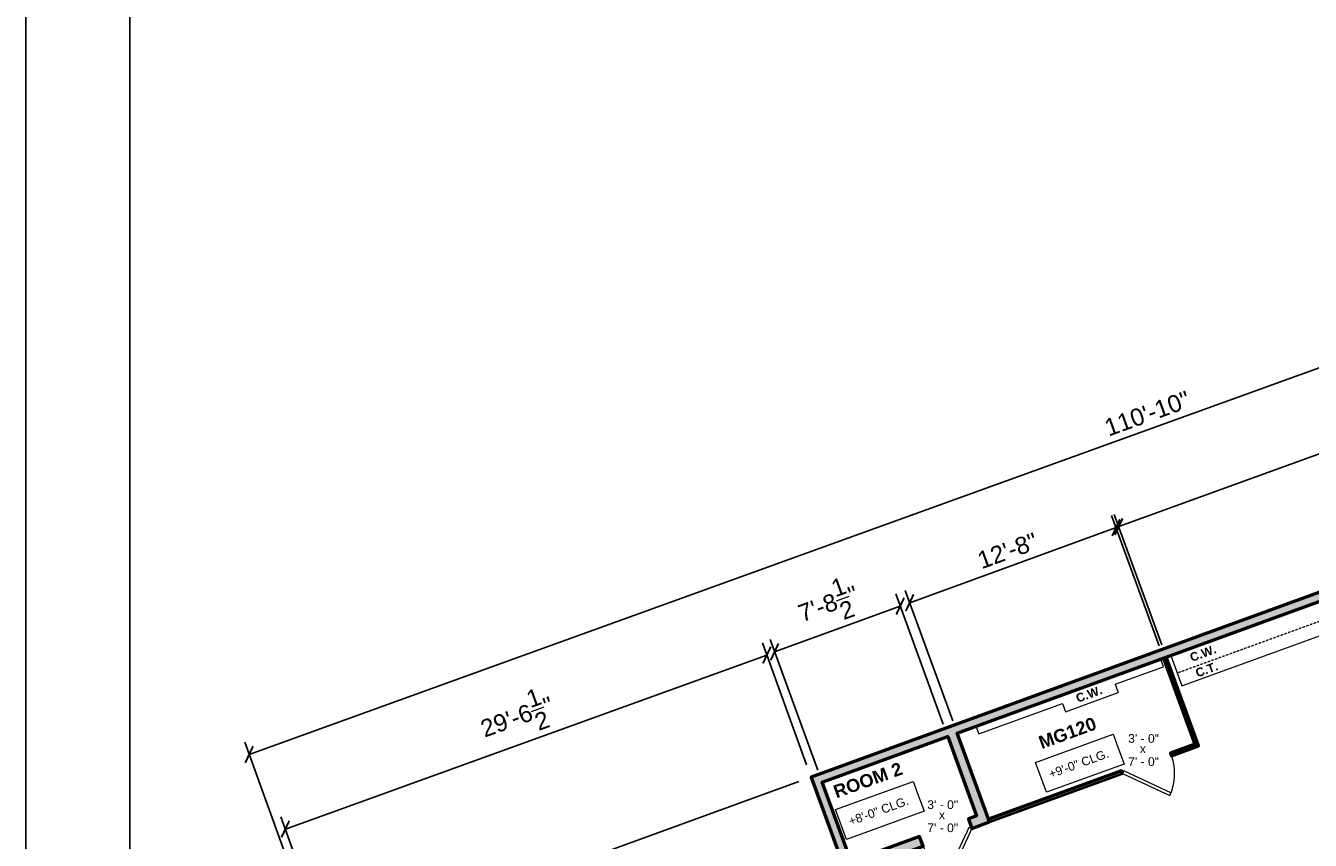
# Model space of a CAD drawing. Header units: inches. Extents: x -2078 to 109126, y -964 to 6385.
# Tile 57 of 137: x 7070 to 7959, y 4658 to 5222. Entities that reach past the tile are written whole.
import ezdxf

# ---------------------------------------------------------------- set-up
doc = ezdxf.new("R2010")
doc.units = ezdxf.units.IN
doc.header["$MEASUREMENT"] = 0
doc.linetypes.add('HIDDEN2', pattern=[0.1875, 0.125, -0.0625])
for name, color, linetype, lineweight in [('A-ANNO', 2, 'Continuous', 5), ('A-ANNO-DIMS', 1, 'Continuous', 9), ('A-CASE', 4, 'Continuous', 9), ('A-DOOR', 1, 'Continuous', 18), ('A-WALL', 3, 'Continuous', 40)]:
    doc.layers.add(name, color=color, linetype=linetype, lineweight=lineweight)
doc.layers.add('A-HATCH', color=9, linetype='Continuous')
doc.layers.add('A-TB', color=7, linetype='Continuous')
doc.styles.add('Arial_1', font='arial.ttf', dxfattribs={"height": 0.0625})
doc.styles.add('Arial_2', font='arial.ttf', dxfattribs={"height": 3})
doc.styles.add('Arial_B', font='arialbd.ttf', dxfattribs={"height": 4.5})
doc.styles.add('Arial_B_1', font='arialbd.ttf', dxfattribs={"height": 3})
doc.styles.add('Jay Cad', font='arial.ttf', dxfattribs={"height": 0.125})
doc.dimstyles.new('Jay Cad - DIMS', dxfattribs={"dimtxt": 0.125, "dimasz": 0.09375, "dimexe": 0.09375, "dimexo": 0.09375, "dimgap": 0.046875, "dimtad": 1, "dimdec": 1, "dimzin": 0, "dimdsep": 46, "dimlunit": 4, "dimtxsty": 'Jay Cad', "dimblk": 'ARCHTICK', "dimcen": 0.09, "dimclrd": 1, "dimclre": 1, "dimclrt": 256, "dimadec": 0, "dimazin": 0, "dimtfac": 1, "dimtdec": 1, "dimtofl": 0, "dimtmove": 1, "dimatfit": 3, "dimfxl": 1, "dimtolj": 1, "dimtzin": 0, "dimarcsym": 0})

# ---------------------------------------------------------------- blocks, each defined once
blk = doc.blocks.new('JC_DOOR_SINGLE PANEL - SINGLE DOOR-1491117-Munger Science Center _ Ahmanson Lecture Hall-1st Floor')
at = {"layer": 'A-DOOR', "lineweight": 20}
for p, q in [((-8.87, -27.54), (16.59, -2.09)), ((18, -3.5), (-7.46, -28.96)), ((16.59, -2.09), (18, -3.5)), ((-7.46, -28.96), (-8.87, -27.54))]:
    blk.add_line(p, q, dxfattribs=at)
at = {"layer": 'A-DOOR', "lineweight": 9}
blk.add_arc((18, -3.5), 36, 180, 225, dxfattribs=at)
blk = doc.blocks.new('JC_DOOR_SINGLE PANEL - SINGLE DOOR-1513786-Munger Science Center _ Ahmanson Lecture Hall-1st Floor')
at = {"layer": 'A-DOOR', "lineweight": 20}
for p, q in [((-7.46, 26.46), (-8.87, 25.04)), ((-8.87, 25.04), (16.59, -0.41)), ((18, 1), (-7.46, 26.46)), ((16.59, -0.41), (18, 1))]:
    blk.add_line(p, q, dxfattribs=at)
at = {"layer": 'A-DOOR', "lineweight": 9}
blk.add_arc((18, 1), 36, 135, 180, dxfattribs=at)
blk = doc.blocks.new('JC- existing door Tag_quad - JC- existing door Tag_quad-839775-Munger Science Center _ Ahmanson Lecture Hall-1st Floor')
at = {"layer": 'A-ANNO', "insert": (-0.0234, 0.0378), "char_height": 0.0625, "width": 0.0505, "attachment_point": 1, "style": 'Arial_1', "bg_fill": 3, "box_fill_scale": 1.25, "bg_fill_color": 256, "bg_fill_true_color": 13158600, "bg_fill_transparency": 0}
blk.add_mtext('x', dxfattribs=at)
blk = doc.blocks.new('_ArchTick')
at = {"color": 0, "linetype": 'ByBlock', "const_width": 0.15}
blk.add_lwpolyline([(-0.5, -0.5), (0.5, 0.5)], dxfattribs=at)
blk = doc.blocks.new('*D3279')
at = {"layer": 'A-ANNO-DIMS', "color": 1, "lineweight": -2, "transparency": 16777216}
for p, q in [((7604.99, 4698.66), (7189.57, 4547.46)), ((7198.03, 4550.54), (7221.62, 4485.7)), ((7289.78, 4510.51), (7213.17, 4482.62))]:
    blk.add_line(p, q, dxfattribs=at)
at = {"layer": 'Defpoints', "color": 0, "transparency": 16777216}
for p in [(7613.45, 4701.74), (7298.24, 4513.59), (7221.62, 4485.7)]:
    blk.add_point(p, dxfattribs=at)
at = {"layer": 'A-ANNO-DIMS', "color": 1, "lineweight": -2, "transparency": 16777216, "xscale": 9, "yscale": 9, "zscale": 9}
for p, rotation in [((7198.03, 4550.54), 110.0000000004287), ((7221.62, 4485.7), 290.0000000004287)]:
    blk.add_blockref('_ArchTick', p, dxfattribs=dict(at, rotation=rotation))
at = {"layer": 'A-ANNO-DIMS', "color": 2, "transparency": 16777216, "insert": (7219.81, 4521.76), "char_height": 12, "width": 0.8017, "attachment_point": 5, "rotation": 290, "style": 'Jay Cad'}
blk.add_mtext('\\A1;5\'-9"', dxfattribs=at)
blk = doc.blocks.new('*D3283')
at = {"layer": 'A-ANNO-DIMS', "color": 1, "lineweight": -2, "transparency": 16777216}
for p, q in [((7604.99, 4698.66), (7164.97, 4538.51)), ((7173.43, 4541.59), (7479.2, 3701.48)), ((8250.46, 3982.2), (7470.74, 3698.41))]:
    blk.add_line(p, q, dxfattribs=at)
at = {"layer": 'Defpoints', "color": 0, "transparency": 16777216}
for p in [(7613.45, 4701.74), (8258.92, 3985.28), (7479.2, 3701.48)]:
    blk.add_point(p, dxfattribs=at)
at = {"layer": 'A-ANNO-DIMS', "color": 1, "lineweight": -2, "transparency": 16777216, "xscale": 9, "yscale": 9, "zscale": 9}
for p, rotation in [((7173.43, 4541.59), 110.0000000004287), ((7479.2, 3701.48), 290.0000000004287)]:
    blk.add_blockref('_ArchTick', p, dxfattribs=dict(at, rotation=rotation))
at = {"layer": 'A-ANNO-DIMS', "color": 2, "transparency": 16777216, "insert": (7336.3, 4125.17), "char_height": 12, "width": 0.9747, "attachment_point": 5, "rotation": 290, "style": 'Jay Cad'}
blk.add_mtext('\\A1;74\'-6"', dxfattribs=at)
blk = doc.blocks.new('*D3303')
at = {"layer": 'A-ANNO-DIMS', "color": 1, "lineweight": -2, "transparency": 16777216}
for p, q in [((7704.98, 4738.25), (7672.1, 4828.58)), ((7675.18, 4820.12), (7588.26, 4788.49)), ((7618.06, 4706.61), (7585.18, 4796.94))]:
    blk.add_line(p, q, dxfattribs=at)
at = {"layer": 'Defpoints', "color": 0, "transparency": 16777216}
for p in [(7588.26, 4788.49), (7708.06, 4729.79), (7621.14, 4698.16)]:
    blk.add_point(p, dxfattribs=at)
at = {"layer": 'A-ANNO-DIMS', "color": 1, "lineweight": -2, "transparency": 16777216, "xscale": 9, "yscale": 9, "zscale": 9}
for p, rotation in [((7675.18, 4820.12), 20.00000000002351), ((7588.26, 4788.49), 200.0000000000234)]:
    blk.add_blockref('_ArchTick', p, dxfattribs=dict(at, rotation=rotation))
at = {"layer": 'A-ANNO-DIMS', "color": 2, "transparency": 16777216, "insert": (7625.34, 4821.83), "char_height": 12, "width": 1.3244, "attachment_point": 5, "rotation": 20, "style": 'Jay Cad'}
blk.add_mtext('\\A1;7\'-8{\\H1x;\\S1/2;}"', dxfattribs=at)
blk = doc.blocks.new('*D3304')
at = {"layer": 'A-ANNO-DIMS', "color": 1, "lineweight": -2, "transparency": 16777216}
for p, q in [((7854.39, 4792.63), (7821.51, 4882.96)), ((7824.59, 4874.5), (7681.76, 4822.52)), ((7711.56, 4740.64), (7678.68, 4830.97))]:
    blk.add_line(p, q, dxfattribs=at)
at = {"layer": 'Defpoints', "color": 0, "transparency": 16777216}
for p in [(7681.76, 4822.52), (7857.47, 4784.17), (7714.64, 4732.19)]:
    blk.add_point(p, dxfattribs=at)
at = {"layer": 'A-ANNO-DIMS', "color": 1, "lineweight": -2, "transparency": 16777216, "xscale": 9, "yscale": 9, "zscale": 9}
for p, rotation in [((7824.59, 4874.5), 20.00000000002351), ((7681.76, 4822.52), 200.0000000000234)]:
    blk.add_blockref('_ArchTick', p, dxfattribs=dict(at, rotation=rotation))
at = {"layer": 'A-ANNO-DIMS', "color": 2, "transparency": 16777216, "insert": (7749.54, 4858.5), "char_height": 12, "width": 0.9747, "attachment_point": 5, "rotation": 20, "style": 'Jay Cad'}
blk.add_mtext('\\A1;12\'-8"', dxfattribs=at)
blk = doc.blocks.new('*D3305')
at = {"layer": 'A-ANNO-DIMS', "color": 1, "lineweight": -2, "transparency": 16777216}
for p, q in [((8523.45, 5036.15), (8490.57, 5126.48)), ((8493.65, 5118.02), (7826.47, 4875.19)), ((7856.27, 4793.31), (7823.39, 4883.65))]:
    blk.add_line(p, q, dxfattribs=at)
at = {"layer": 'Defpoints', "color": 0, "transparency": 16777216}
for p in [(8526.53, 5027.69), (7826.47, 4875.19), (7859.35, 4784.86)]:
    blk.add_point(p, dxfattribs=at)
at = {"layer": 'A-ANNO-DIMS', "color": 1, "lineweight": -2, "transparency": 16777216, "xscale": 9, "yscale": 9, "zscale": 9}
for p, rotation in [((8493.65, 5118.02), 20.00000000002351), ((7826.47, 4875.19), 200.0000000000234)]:
    blk.add_blockref('_ArchTick', p, dxfattribs=dict(at, rotation=rotation))
at = {"layer": 'A-ANNO-DIMS', "color": 2, "transparency": 16777216, "insert": (8156.43, 5006.59), "char_height": 12, "width": 0.9747, "attachment_point": 5, "rotation": 20, "style": 'Jay Cad'}
blk.add_mtext('\\A1;59\'-2"', dxfattribs=at)
blk = doc.blocks.new('*D3306')
at = {"layer": 'A-ANNO-DIMS', "color": 1, "lineweight": -2, "transparency": 16777216}
for p, q in [((7610.38, 4710.2), (7579.82, 4794.69)), ((7582.88, 4786.23), (7249.61, 4665.67)), ((7302.86, 4518.46), (7246.55, 4674.13))]:
    blk.add_line(p, q, dxfattribs=at)
at = {"layer": 'Defpoints', "color": 0, "transparency": 16777216}
for p in [(7613.45, 4701.74), (7249.61, 4665.67), (7305.92, 4510)]:
    blk.add_point(p, dxfattribs=at)
at = {"layer": 'A-ANNO-DIMS', "color": 1, "lineweight": -2, "transparency": 16777216, "xscale": 9, "yscale": 9, "zscale": 9}
for p, rotation in [((7582.88, 4786.23), 19.8872031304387), ((7249.61, 4665.67), 199.8872031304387)]:
    blk.add_blockref('_ArchTick', p, dxfattribs=dict(at, rotation=rotation))
at = {"layer": 'A-ANNO-DIMS', "color": 2, "transparency": 16777216, "insert": (7409.9, 4743.49), "char_height": 12, "width": 1.6705, "attachment_point": 5, "rotation": 19.8872, "style": 'Jay Cad'}
blk.add_mtext('\\A1;29\'-6{\\H1x;\\S1/2;}"', dxfattribs=at)
blk = doc.blocks.new('*D3307')
at = {"layer": 'A-ANNO-DIMS', "color": 1, "lineweight": -2, "transparency": 16777216}
for p, q in [((8523.47, 5036.16), (8472.09, 5178.19)), ((7224.54, 4717.33), (8475.15, 5169.72)), ((7295.18, 4522.05), (7221.48, 4725.79))]:
    blk.add_line(p, q, dxfattribs=at)
at = {"layer": 'Defpoints', "color": 0, "transparency": 16777216}
for p in [(8475.15, 5169.72), (8526.53, 5027.69), (7298.24, 4513.59)]:
    blk.add_point(p, dxfattribs=at)
at = {"layer": 'A-ANNO-DIMS', "color": 1, "lineweight": -2, "transparency": 16777216, "xscale": 9, "yscale": 9, "zscale": 9}
for p, rotation in [((8475.15, 5169.72), 19.8872031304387), ((7224.54, 4717.33), 199.8872031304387)]:
    blk.add_blockref('_ArchTick', p, dxfattribs=dict(at, rotation=rotation))
at = {"layer": 'A-ANNO-DIMS', "color": 2, "transparency": 16777216, "insert": (7846.23, 4953.52), "char_height": 12, "width": 2.0166, "attachment_point": 5, "rotation": 19.8872, "style": 'Jay Cad'}
blk.add_mtext('\\A1;110\'-10"', dxfattribs=at)
blk = doc.blocks.new('JC_TB_48x36 - JC_TB_3624-1264225-Floor Plans')
at = {"layer": 'A-TB'}
for p, q in [((-0.0031, 24.0125), (-0.0031, -11.9875)), ((0.7469, 23.5125), (0.7469, -11.4875))]:
    blk.add_line(p, q, dxfattribs=at)

msp = doc.modelspace()

# ---------------------------------------------------------------- linework, layer by layer
at = {"layer": 'A-CASE', "linetype": 'HIDDEN2'}
msp.add_line((8228.74, 4905.403), (7866.979, 4773.732), dxfattribs=at)
at = {"layer": 'A-CASE'}
for p, q in [((7870.199, 4764.886), (8231.96, 4896.556)), ((7862.51, 4786.009), (7870.199, 4764.886)), ((7823.897, 4765.964), (7857.491, 4778.192)), ((7857.491, 4778.192), (7855.566, 4783.481)), ((7823.897, 4765.964), (7825.969, 4760.27)), ((7789.519, 4747.003), (7825.969, 4760.27)), ((7729.545, 4731.679), (7787.429, 4752.747)), ((7787.429, 4752.747), (7789.519, 4747.003)), ((7727.638, 4736.919), (7729.545, 4731.679))]:
    msp.add_line(p, q, dxfattribs=at)

# ---------------------------------------------------------------- texts
at = {"layer": 'A-ANNO', "attachment_point": 1, "rotation": 20}
for s, insert, char_height, width, style in [('C.W.', (7874.979, 4787.104), 6, 23.634, 'Arial_B'), ('C.T.', (7878.89, 4776.358), 6, 19.998, 'Arial_B'), ('C.W.', (7796.082, 4758.848), 6, 23.634, 'Arial_B'), ('MG120', (7770.054, 4729.494), 9, 69.084, 'Arial_B_1'), ('ROOM 2', (7627.977, 4695.378), 9, 61.206, 'Arial_B_1')]:
    msp.add_mtext(s, dxfattribs=dict(at, insert=insert, char_height=char_height, width=width, style=style))
at = {"layer": 'A-ANNO', "char_height": 6, "width": 26.967, "attachment_point": 1, "style": 'Arial_2', "bg_fill": 3, "box_fill_scale": 1.25, "bg_fill_color": 256, "bg_fill_true_color": 13158600, "bg_fill_transparency": 0}
for s, insert in [('3\' - 0"', (7832.968, 4731.456)), ('7\' - 0"', (7832.968, 4715.434)), ('3\' - 0"', (7693.917, 4685.596)), ('7\' - 0"', (7693.917, 4669.573))]:
    msp.add_mtext(s, dxfattribs=dict(at, insert=insert))

# ---------------------------------------------------------------- dimensions: what is measured, and where the dimension line sits
at = {"layer": 'A-ANNO-DIMS'}
for base, p1, p2, angle, picture, middle in [((7826.47, 4875.188), (8526.53, 5027.692), (7859.348, 4784.858), 20, '*D3305', (8156.427, 5006.591)), ((7588.258, 4788.486), (7708.058, 4729.792), (7621.136, 4698.156), 20, '*D3303', (7625.34, 4821.831)), ((7249.609, 4665.667), (7613.446, 4701.742), (7305.921, 4509.999), 19.887203, '*D3306', (7409.902, 4743.486)), ((7221.625, 4485.702), (7613.446, 4701.742), (7298.242, 4513.589), 290, '*D3279', (7219.811, 4521.756))]:
    dim = msp.add_linear_dim(base=base, p1=p1, p2=p2, angle=angle, dimstyle='Jay Cad - DIMS', override={"dimclrt": 2}, dxfattribs=at)
    dim.commit()
    dim.dimension.update_dxf_attribs({"geometry": picture, "text_midpoint": middle})

# ---------------------------------------------------------------- next in the draw order: block references
at = {"layer": 'A-DOOR'}
for name, p, rotation in [('JC_DOOR_SINGLE PANEL - SINGLE DOOR-1513786-Munger Science Center _ Ahmanson Lecture Hall-1st Floor', (7845.7, 4711.251), 200), ('JC_DOOR_SINGLE PANEL - SINGLE DOOR-1491117-Munger Science Center _ Ahmanson Lecture Hall-1st Floor', (7706.71, 4663.323), 19.99999999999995)]:
    msp.add_blockref(name, p, dxfattribs=dict(at, rotation=rotation))

# ---------------------------------------------------------------- next in the draw order: texts
at = {"layer": 'A-ANNO', "char_height": 6, "width": 54.54, "attachment_point": 1, "rotation": 20, "style": 'Arial_2', "bg_fill": 3, "box_fill_scale": 1.25, "bg_fill_color": 256, "bg_fill_true_color": 13158600, "bg_fill_transparency": 0}
for s, insert in [('+9\'-0" CLG.', (7777.27, 4706.415)), ('+8\'-0" CLG.', (7638.767, 4673.677))]:
    msp.add_mtext(s, dxfattribs=dict(at, insert=insert))

# ---------------------------------------------------------------- next in the draw order: dimensions: what is measured, and where the dimension line sits
at = {"layer": 'A-ANNO-DIMS'}
dim = msp.add_linear_dim(base=(7681.758, 4822.517), p1=(7857.469, 4784.174), p2=(7714.635, 4732.187), angle=20, dimstyle='Jay Cad - DIMS', override={"dimclrt": 2}, dxfattribs=at)
dim.commit()
dim.dimension.update_dxf_attribs({"geometry": '*D3304', "text_midpoint": (7749.54, 4858.496)})

# ---------------------------------------------------------------- next in the draw order: hatches: boundary and pattern name
at = {"layer": 'A-HATCH'}
h = msp.add_hatch(color=256, dxfattribs=at)
h.dxf.hatch_style = 1
h.paths.add_polyline_path([(7442.991, 4443.066), (7810.847, 4519.174), (7832.61, 4527.095), (7823.924, 4549.725), (7859.83, 4562.794), (7868.12, 4540.019), (7892.552, 4548.912), (7890.158, 4555.49), (7872.303, 4548.991), (7863.753, 4572.483), (7857.175, 4570.089), (7857.778, 4568.432), (7816.134, 4553.274), (7824.462, 4531.578), (7808.931, 4525.925), (7476.345, 4457.115), (7475.837, 4458.511), (7848.428, 4594.123), (7848.967, 4592.642), (7855.544, 4595.036), (7852.269, 4604.035), (7678.423, 4540.76), (7658.154, 4596.449), (7648.757, 4593.029), (7656.731, 4571.122), (7599.879, 4550.43), (7594.228, 4565.956), (7455.154, 4515.337), (7457.206, 4509.699), (7469.086, 4477.058), (7478.721, 4467.726), (7473.212, 4465.721), (7466.659, 4463.335), (7411.157, 4443.134), (7398.6, 4439.096), (7411.056, 4404.872), (7436.487, 4414.128), (7437.341, 4409.241), (7438.216, 4404.358), (7449.009, 4406.49), (7445.851, 4424.754)], flags=17)
h.paths.add_polyline_path([(7305.921, 4509.999), (7635.338, 4629.897), (7636.444, 4626.858), (7645.841, 4630.278), (7643.538, 4636.606), (7690.993, 4653.878), (7688.599, 4660.456), (7641.144, 4643.184), (7621.136, 4698.156), (7708.058, 4729.792), (7728.066, 4674.82), (7722.428, 4672.768), (7724.822, 4666.19), (7737.038, 4670.637), (7714.635, 4732.187), (8526.53, 5027.692), (9158.058, 5027.692), (9158.058, 5014.692), (9166.058, 5014.692), (9166.058, 5027.692), (10710.058, 5027.692), (10710.058, 4967.192), (10718.058, 4967.192), (10718.058, 4990.417), (10787.566, 4990.417), (10787.566, 4977.605), (10953.618, 4977.605), (10953.618, 4983.605), (10793.566, 4983.605), (10793.566, 4996.417), (10718.058, 4996.417), (10718.058, 5042.692), (8550.199, 5042.692), (7613.446, 4701.742), (7637.045, 4636.903), (7298.242, 4513.589), (7442.023, 4116.122), (7430.522, 4111.961), (7430.522, 3959.561), (7442.522, 3959.561), (7442.522, 4109.922), (7449.706, 4112.521)])
h.paths.add_polyline_path([(7455.986, 4371.173), (7445.194, 4369.041, 0.0691577), (7553.668, 4070.742), (7563.309, 4076.04, -0.0690822)], flags=17)
h.paths.add_polyline_path([(7589.831, 4028.68), (7580.647, 4044.49), (7571.005, 4039.192), (7573.37, 4035.064), (7575.752, 4030.945), (7550.14, 4021.623), (7562.639, 3987.281), (7652.949, 4020.151), (7651.19, 4024.983), (7693.927, 4047.907), (7698.054, 4036.567), (7855.922, 4094.027), (7850.282, 4109.525), (7893.018, 4132.449), (7901.028, 4110.444), (7991.238, 4143.278), (7972.966, 4193.48), (7978.369, 4195.446), (7974.265, 4206.723), (7931.078, 4191.004), (7599.267, 4013.018)], flags=17)
h.paths.add_polyline_path([(7962.832, 4604.342), (7960.438, 4610.919), (7936.006, 4602.027), (7925.745, 4630.218), (7910.71, 4624.745), (7930.564, 4570.196), (7923.986, 4567.802), (7926.381, 4561.224), (7932.958, 4563.619), (8052.495, 4235.196), (8041.923, 4231.348), (8046.027, 4220.072), (8051.9, 4222.21), (8119.518, 4036.432), (8139.251, 4043.615), (8054.516, 4276.423), (8083.646, 4287.026), (8081.594, 4292.664), (8052.464, 4282.062), (7938.4, 4595.449)], flags=17)
h.paths.add_polyline_path([(8154.984, 4000.389), (8135.251, 3993.206), (8144.058, 3969.009), (8186.344, 3984.4), (8183.608, 3991.918), (8161.055, 3983.709)], flags=17)
h.paths.add_polyline_path([(8250.711, 4007.832), (8235.676, 4002.36), (8232.942, 4009.874), (8223.075, 4006.282), (8225.811, 3998.765), (8228.16, 3999.62), (8236.189, 3977.562), (8258.741, 3985.77)], flags=17)
h.paths.add_polyline_path([(8453.557, 4082.059), (8456.846, 4083.256), (8454.11, 4090.774), (8443.304, 4086.841), (8446.168, 4078.972), (8431.132, 4073.5), (8439.302, 4051.054, 0.0010681), (8439.906, 4051.709), (8461.715, 4059.647)], flags=17)
h.paths.add_polyline_path([(8507.849, 4153.642), (8634.189, 4199.626), (8601.965, 4288.161), (8647.588, 4304.767), (8640.677, 4323.755), (8642.557, 4324.439), (8639.479, 4332.896), (8637.599, 4332.212), (8564.749, 4532.366), (8556.292, 4529.288), (8565.013, 4505.326), (8549.978, 4499.854), (8551.688, 4495.155), (8566.723, 4500.628), (8631.194, 4323.496), (8480.843, 4268.772), (8429.359, 4410.223), (8425.601, 4408.855), (8391.408, 4502.797), (8484.908, 4536.828), (8506.113, 4478.567), (8509.872, 4479.935), (8485.246, 4547.593), (8542.098, 4568.286), (8543.979, 4563.117), (8552.436, 4566.195), (8546.28, 4583.11), (8537.823, 4580.032), (8539.704, 4574.863), (8482.894, 4554.186), (8458.097, 4622.314), (8454.338, 4620.946), (8475.715, 4562.215), (8382.174, 4528.169), (8347.288, 4624.018), (8405.549, 4645.223), (8402.222, 4654.364), (8395.644, 4651.97), (8396.577, 4649.407), (8344.894, 4630.595), (8330.529, 4670.063), (8382.212, 4688.874), (8383.331, 4685.799), (8389.909, 4688.193), (8372.715, 4735.433), (8468.564, 4770.319), (8515.152, 4642.32), (8500.018, 4636.811), (8501.728, 4632.113), (8516.862, 4637.621), (8525.51, 4613.861), (8533.967, 4616.939), (8462.454, 4813.42), (8455.876, 4811.026), (8467.365, 4779.461), (8363.059, 4741.496), (8379.818, 4695.452), (8320.617, 4673.904), (8261.106, 4837.411), (8424.612, 4896.922), (8443.563, 4844.855), (8450.141, 4847.249), (8443.985, 4864.163), (8441.166, 4863.137), (8428.371, 4898.29), (8434.009, 4900.342), (8431.615, 4906.92), (8253.073, 4841.937), (8293.089, 4731.995), (8286.511, 4729.6), (8288.905, 4723.023), (8293.604, 4724.733), (8407.667, 4411.345), (8401.09, 4408.951), (8403.142, 4403.313), (8409.72, 4405.707), (8516.13, 4113.347), (8493.577, 4105.139), (8496.313, 4097.621), (8524.504, 4107.882)], flags=17)
h.paths.add_polyline_path([(8255.076, 4710.71), (8252.682, 4717.288), (7994.267, 4623.232), (7996.661, 4616.654)], flags=17)
h.paths.add_polyline_path([(8544.558, 4902.692), (8675.058, 4902.692), (8675.058, 4842.192), (8607.558, 4842.192), (8607.558, 4835.192), (8664.058, 4835.192), (8664.058, 4788.192), (8666.246, 4788.192), (8666.246, 4830.192), (8667.871, 4830.192), (8667.871, 4788.192), (8670.058, 4788.192), (8670.058, 4835.192), (8775.058, 4835.192), (8775.058, 4734.589), (8670.058, 4734.589), (8670.058, 4745.192), (8664.058, 4745.192), (8664.058, 4697.81), (8594.61, 4672.533), (8650.359, 4519.363), (8656.937, 4521.757), (8603.582, 4668.349), (8683.917, 4697.589), (8683.917, 4728.589), (8775.058, 4728.589), (8775.058, 4484.936), (8682.589, 4451.28), (8669.25, 4487.928), (8662.672, 4485.534), (8680.286, 4437.14), (8686.864, 4439.534), (8684.641, 4445.642), (8775.058, 4478.551), (8775.058, 4295.692), (8751.15, 4295.692), (8750.742, 4296.791), (8745.118, 4294.7), (8747.724, 4287.692), (8802.058, 4287.692), (8802.058, 4295.692), (8782.058, 4295.692), (8782.058, 4561.692), (8812.058, 4561.692), (8812.058, 4568.692), (8783.058, 4568.692), (8783.058, 4859.692), (8775.058, 4859.692), (8775.058, 4857.692), (8767.058, 4857.692), (8767.058, 4840.192), (8683.058, 4840.192), (8683.058, 4909.692), (8517.676, 4909.692), (8508.549, 4934.922), (8499.273, 4931.546), (8501.667, 4924.968), (8506.232, 4926.629), (8519.012, 4891.3), (8516.191, 4890.279), (8536.119, 4835.192), (8571.558, 4835.192), (8571.558, 4842.192), (8544.558, 4842.192)], flags=17)
h.paths.add_polyline_path([(8725.65, 4364.26), (8715.594, 4360.6), (8699.177, 4405.705), (8692.599, 4403.311), (8709.016, 4358.205), (8707.136, 4357.521), (8710.215, 4349.064), (8723.149, 4353.772), (8732.569, 4328.442), (8738.193, 4330.533)], flags=16)
h.paths.add_polyline_path([(8871.558, 4273.692), (8855.058, 4273.692), (8855.058, 4295.692), (8844.058, 4295.692), (8844.058, 4287.692), (8847.058, 4287.692), (8847.058, 4263.692), (8871.558, 4263.692)], flags=17)
h.paths.add_polyline_path([(9088.058, 4287.692), (9090.058, 4287.692), (9090.058, 4295.692), (9079.058, 4295.692), (9079.058, 4273.692), (9063.558, 4273.692), (9063.558, 4263.692), (9088.058, 4263.692)], flags=17)
h.paths.add_polyline_path([(9171.058, 4315.692), (9166.058, 4315.692), (9166.058, 4594.692), (9171.058, 4594.692), (9171.058, 4614.692), (9166.058, 4614.692), (9166.058, 4883.692), (9171.058, 4883.692), (9171.058, 4901.692), (9174.058, 4901.692), (9174.058, 4909.692), (9166.058, 4909.692), (9166.058, 4942.692), (9158.058, 4942.692), (9158.058, 4909.692), (9151.058, 4909.692), (9151.058, 4901.692), (9153.058, 4901.692), (9153.058, 4883.692), (9158.058, 4883.692), (9158.058, 4614.692), (9153.058, 4614.692), (9153.058, 4594.692), (9158.058, 4594.692), (9158.058, 4568.692), (9151.058, 4568.692), (9151.058, 4561.692), (9158.058, 4561.692), (9158.058, 4315.692), (9153.058, 4315.692), (9153.058, 4295.692), (9132.058, 4295.692), (9132.058, 4287.692), (9192.058, 4287.692), (9192.058, 4295.692), (9171.058, 4295.692)], flags=17)
h.paths.add_polyline_path([(9260.058, 4273.692), (9243.058, 4273.692), (9243.058, 4295.692), (9234.058, 4295.692), (9234.058, 4263.692), (9260.058, 4263.692)], flags=17)
h.paths.add_polyline_path([(9475.558, 4287.692), (9478.558, 4287.692), (9478.558, 4295.692), (9466.558, 4295.692), (9466.558, 4273.692), (9452.058, 4273.692), (9452.058, 4263.692), (9475.558, 4263.692)], flags=17)
h.paths.add_polyline_path([(9577.558, 4295.692), (9556.558, 4295.692), (9556.558, 4901.692), (9562.558, 4901.692), (9562.558, 4909.692), (9535.558, 4909.692), (9535.558, 4901.692), (9541.558, 4901.692), (9541.558, 4295.692), (9520.558, 4295.692), (9520.558, 4287.692), (9577.558, 4287.692)], flags=17)
h.paths.add_polyline_path([(9646.058, 4273.692), (9630.058, 4273.692), (9630.058, 4295.692), (9619.558, 4295.692), (9619.558, 4287.692), (9623.058, 4287.692), (9623.058, 4263.692), (9646.058, 4263.692)], flags=17)
h.paths.add_polyline_path([(9862.058, 4287.692), (9865.058, 4287.692), (9865.058, 4295.692), (9854.058, 4295.692), (9854.058, 4273.692), (9838.058, 4273.692), (9838.058, 4263.692), (9862.058, 4263.692)], flags=17)
h.paths.add_polyline_path([(9964.058, 4295.692), (9943.058, 4295.692), (9943.058, 4315.692), (9938.058, 4315.692), (9938.058, 4595.692), (9943.058, 4595.692), (9943.058, 4615.692), (9938.058, 4615.692), (9938.058, 4883.692), (9943.058, 4883.692), (9943.058, 4901.692), (9946.058, 4901.692), (9946.058, 4909.692), (9923.058, 4909.692), (9923.058, 4901.692), (9926.058, 4901.692), (9926.058, 4883.692), (9931.058, 4883.692), (9931.058, 4615.692), (9926.058, 4615.692), (9926.058, 4595.692), (9931.058, 4595.692), (9931.058, 4315.692), (9926.058, 4315.692), (9926.058, 4295.692), (9907.058, 4295.692), (9907.058, 4287.692), (9964.058, 4287.692)], flags=17)
h.paths.add_polyline_path([(10033.058, 4273.692), (10018.058, 4273.692), (10018.058, 4295.692), (10006.058, 4295.692), (10006.058, 4287.692), (10009.058, 4287.692), (10009.058, 4263.692), (10033.058, 4263.692)], flags=17)
h.paths.add_polyline_path([(10248.558, 4287.692), (10251.558, 4287.692), (10251.558, 4295.692), (10239.558, 4295.692), (10239.558, 4273.692), (10225.058, 4273.692), (10225.058, 4263.692), (10248.558, 4263.692)], flags=17)
h.paths.add_polyline_path([(10335.558, 4503.192), (10362.058, 4503.192), (10362.058, 4512.192), (10360.058, 4512.192), (10360.058, 4525.192), (10330.558, 4525.192), (10330.558, 4901.692), (10336.558, 4901.692), (10336.558, 4909.692), (10308.558, 4909.692), (10308.558, 4901.692), (10314.558, 4901.692), (10314.558, 4295.692), (10293.558, 4295.692), (10293.558, 4287.692), (10335.558, 4287.692)], flags=17)
h.paths.add_polyline_path([(10431.058, 4525.192), (10406.058, 4525.192), (10406.058, 4512.192), (10404.058, 4512.192), (10404.058, 4503.192), (10431.058, 4503.192)], flags=17)
h.paths.add_polyline_path([(10721.558, 4512.192), (10719.558, 4512.192), (10719.558, 4525.192), (10623.058, 4525.192), (10623.058, 4503.192), (10721.558, 4503.192)], flags=17)
h.paths.add_polyline_path([(10887.558, 4525.192), (10765.558, 4525.192), (10765.558, 4512.192), (10763.558, 4512.192), (10763.558, 4503.192), (10887.558, 4503.192)], flags=17)
h.paths.add_polyline_path([(10977.558, 4923.692), (10718.058, 4923.692), (10718.058, 4931.192), (10710.058, 4931.192), (10710.058, 4923.692), (10665.969, 4923.692), (10665.969, 4909.692), (10660.969, 4909.692), (10660.969, 4901.692), (10955.558, 4901.692), (10955.558, 4525.192), (10933.558, 4525.192), (10933.558, 4503.192), (10977.558, 4503.192)])
h.paths.add_polyline_path([(10624.969, 4909.692), (10372.558, 4909.692), (10372.558, 4901.692), (10624.969, 4901.692)], flags=17)
h.paths.add_polyline_path([(10272.558, 4909.692), (9982.058, 4909.692), (9982.058, 4901.692), (10272.558, 4901.692)], flags=17)
h.paths.add_polyline_path([(9887.058, 4909.692), (9598.558, 4909.692), (9598.558, 4901.692), (9887.058, 4901.692)], flags=17)
h.paths.add_polyline_path([(9499.558, 4909.692), (9210.058, 4909.692), (9210.058, 4901.692), (9499.558, 4901.692)], flags=17)
h.paths.add_polyline_path([(9115.058, 4909.692), (8775.058, 4909.692), (8775.058, 4895.692), (8783.058, 4895.692), (8783.058, 4901.692), (9115.058, 4901.692)], flags=17)
h.paths.add_polyline_path([(9109.058, 4568.692), (8848.058, 4568.692), (8848.058, 4561.692), (9109.058, 4561.692)], flags=17)
h.paths.add_polyline_path([(8799.058, 4179.692), (8761.058, 4179.692), (8761.058, 4155.692), (8799.058, 4155.692)], flags=17)
h.paths.add_polyline_path([(9186.058, 4179.692), (9136.058, 4179.692), (9136.058, 4155.692), (9186.058, 4155.692)], flags=17)
h.paths.add_polyline_path([(9575.058, 4179.692), (9525.058, 4179.692), (9525.058, 4155.692), (9575.058, 4155.692)], flags=17)
h.paths.add_polyline_path([(9960.558, 4179.692), (9910.558, 4179.692), (9910.558, 4155.692), (9960.558, 4155.692)], flags=17)
h.paths.add_polyline_path([(10335.558, 4179.692), (10297.558, 4179.692), (10297.558, 4155.692), (10335.558, 4155.692)], flags=17)
h.paths.add_polyline_path([(10769.861, 4431.192), (10716.831, 4431.192), (10716.831, 4407.192), (10769.861, 4407.192)], flags=17)
h.paths.add_polyline_path([(10775.558, 4431.192), (10769.861, 4431.192), (10769.861, 4407.192), (10775.558, 4407.192)], flags=17)
h.paths.add_polyline_path([(10716.831, 4431.192), (10711.558, 4431.192), (10711.558, 4407.192), (10716.831, 4407.192)], flags=17)
h.paths.add_polyline_path([(8363.675, 4388.948), (8361.623, 4394.586), (8121.061, 4307.029), (8123.113, 4301.391)], flags=17)

# ---------------------------------------------------------------- next in the draw order: linework, layer by layer
at = {"layer": 'A-ANNO', "flags": 128}
for points in [[(7768.896, 4711.881), (7822.685, 4731.458), (7830.215, 4710.77), (7776.426, 4691.193)], [(7630.392, 4679.142), (7684.181, 4698.72), (7691.711, 4678.031), (7637.922, 4658.454)]]:
    msp.add_lwpolyline(points, close=True, dxfattribs=at)

# ---------------------------------------------------------------- next in the draw order: block references
at = {"layer": 'A-ANNO', "xscale": 96, "yscale": 96, "zscale": 96}
for p in [(7843.278, 4720.75), (7704.226, 4674.89)]:
    msp.add_blockref('JC- existing door Tag_quad - JC- existing door Tag_quad-839775-Munger Science Center _ Ahmanson Lecture Hall-1st Floor', p, dxfattribs=at)

# ---------------------------------------------------------------- next in the draw order: dimensions: what is measured, and where the dimension line sits
at = {"layer": 'A-ANNO-DIMS'}
for base, p1, p2, angle, picture, middle in [((8475.151, 5169.724), (7298.242, 4513.589), (8526.53, 5027.692), 19.887203, '*D3307', (7846.232, 4953.518)), ((7479.2, 3701.485), (7613.446, 4701.742), (8258.92, 3985.28), 290, '*D3283', (7336.3, 4125.171))]:
    dim = msp.add_linear_dim(base=base, p1=p1, p2=p2, angle=angle, dimstyle='Jay Cad - DIMS', override={"dimclrt": 2}, dxfattribs=at)
    dim.commit()
    dim.dimension.update_dxf_attribs({"geometry": picture, "text_midpoint": middle})

# ---------------------------------------------------------------- next in the draw order: block references
at = {"layer": 'A-TB', "xscale": 96, "yscale": 96, "zscale": 96}
msp.add_blockref('JC_TB_48x36 - JC_TB_3624-1264225-Floor Plans', (7070.18, 4079.463), dxfattribs=at)

# ---------------------------------------------------------------- next in the draw order: linework, layer by layer
at = {"layer": 'A-WALL'}
msp.add_line((7737.038, 4670.637), (7829.128, 4704.155), dxfattribs=at)
at = {"layer": 'A-WALL', "lineweight": 50}
for points in [[(8550.199, 5042.692), (7613.446, 4701.742), (7637.045, 4636.903), (7298.242, 4513.589), (7442.023, 4116.122), (7430.522, 4111.961), (7430.522, 3959.561), (7442.522, 3959.561), (7442.522, 4109.922), (7449.706, 4112.521), (7305.921, 4509.999), (7635.338, 4629.897), (7636.444, 4626.858), (7645.841, 4630.278), (7643.538, 4636.606), (7690.993, 4653.878), (7688.599, 4660.456), (7641.144, 4643.184), (7621.136, 4698.156), (7708.058, 4729.792), (7728.066, 4674.82), (7722.428, 4672.768), (7724.822, 4666.19), (7737.038, 4670.637)], [(7737.038, 4670.637), (7714.635, 4732.187), (8526.53, 5027.692), (9158.058, 5027.692), (9158.058, 5014.692), (9166.058, 5014.692), (9166.058, 5027.692), (10710.058, 5027.692)], [(7857.469, 4784.174), (7879.187, 4724.503), (7862.272, 4718.347), (7862.957, 4716.467), (7881.75, 4723.308), (7859.348, 4784.858)], [(7829.128, 4704.155), (7828.444, 4706.034), (7736.354, 4672.516)]]:
    msp.add_lwpolyline(points, dxfattribs=at)

doc.saveas('drawing.dxf')
